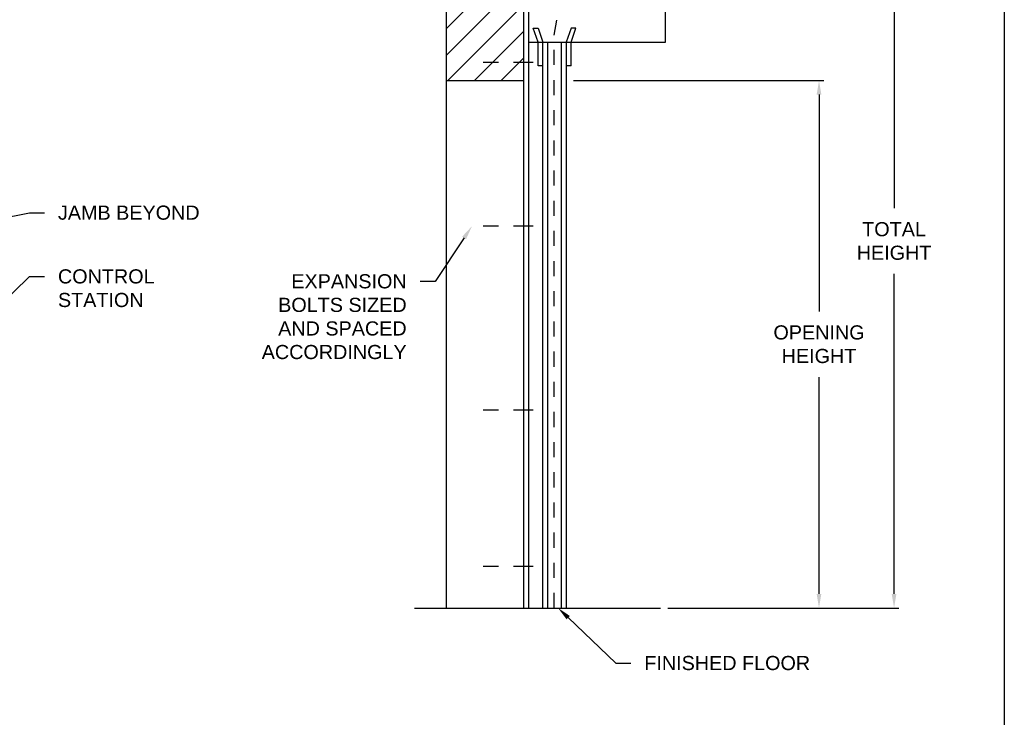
# Model space of a CAD drawing. Header units: inches. Extents: x 169.6 to 213.7, y 195.1 to 266.5.
# Tile 29 of 51: x 207.2 to 213.7, y 200 to 204.6. Entities that reach past the tile are written whole.
import ezdxf
from ezdxf import colors
from ezdxf.entities.mleader import LeaderData, LeaderLine
from ezdxf.math import Vec2, Vec3

# ---------------------------------------------------------------- set-up
doc = ezdxf.new("R2010")
doc.units = ezdxf.units.IN
doc.header["$LTSCALE"] = 0.25
doc.header["$MEASUREMENT"] = 0
doc.linetypes.add('CENTER2', pattern=[1.125, 0.75, -0.125, 0.125, -0.125])
doc.linetypes.add('HIDDEN', pattern=[0.375, 0.25, -0.125])
doc.layers.add('ANNOTATIONS', color=1, linetype='Continuous')
doc.layers.add('RHX RH F.O.H.', color=7, linetype='Continuous')
doc.styles.add('ARIAL', font='arial.ttf', dxfattribs={"height": 0.09375})
doc.dimstyles.new('STANDARD$0', dxfattribs={"dimtxt": 0.09375, "dimasz": 0.09375, "dimexe": 0.03125, "dimexo": 0.046875, "dimgap": 0.09, "dimtad": 0, "dimtih": 1, "dimtoh": 1, "dimdec": 4, "dimzin": 0, "dimdsep": 46, "dimtxsty": 'ARIAL', "dimcen": 0.09, "dimadec": 0, "dimazin": 0, "dimtfac": 1, "dimtdec": 4, "dimtofl": 0, "dimtmove": 0, "dimatfit": 1, "dimfxl": 1, "dimtolj": 1, "dimtzin": 0, "dimarcsym": 0})

# ---------------------------------------------------------------- blocks, each defined once
blk = doc.blocks.new('*D26')
at = {"layer": 'ANNOTATIONS', "color": 0, "lineweight": -2, "transparency": 16777216}
for p, q in [((211.8262, 204.1787), (212.5255, 204.1787)), ((212.4943, 204.085), (212.4943, 202.6479)), ((212.4943, 200.7759), (212.4943, 202.213)), ((211.4918, 200.6821), (212.5255, 200.6821))]:
    blk.add_line(p, q, dxfattribs=at)
at = {"layer": 'ANNOTATIONS', "color": 0, "transparency": 16777216}
for points in [[(212.4786, 204.085), (212.5099, 204.085), (212.4943, 204.1787)], [(212.4786, 200.7759), (212.5099, 200.7759), (212.4943, 200.6821)]]:
    blk.add_solid(points, dxfattribs=at)
at = {"layer": 'defpoints', "color": 0, "transparency": 16777216}
for p in [(211.7793, 204.1787), (211.445, 200.6821), (212.4943, 200.6821)]:
    blk.add_point(p, dxfattribs=at)
at = {"layer": 'ANNOTATIONS', "color": 0, "transparency": 16777216, "insert": (212.4943, 202.4304), "char_height": 0.09375, "attachment_point": 5, "style": 'ARIAL'}
blk.add_mtext('\\A1;OPENING\\PHEIGHT', dxfattribs=at)
blk = doc.blocks.new('*D27')
at = {"layer": 'ANNOTATIONS', "color": 0, "lineweight": -2, "transparency": 16777216}
for p, q in [((211.6882, 205.5471), (213.0227, 205.5471)), ((212.9915, 205.4534), (212.9915, 203.3321)), ((212.9915, 200.7759), (212.9915, 202.8972)), ((211.4918, 200.6821), (213.0227, 200.6821))]:
    blk.add_line(p, q, dxfattribs=at)
at = {"layer": 'ANNOTATIONS', "color": 0, "transparency": 16777216}
for points in [[(212.9759, 205.4534), (213.0071, 205.4534), (212.9915, 205.5471)], [(212.9759, 200.7759), (213.0071, 200.7759), (212.9915, 200.6821)]]:
    blk.add_solid(points, dxfattribs=at)
at = {"layer": 'defpoints', "color": 0, "transparency": 16777216}
for p in [(211.6413, 205.5471), (211.445, 200.6821), (212.9915, 200.6821)]:
    blk.add_point(p, dxfattribs=at)
at = {"layer": 'ANNOTATIONS', "color": 0, "transparency": 16777216, "insert": (212.9915, 203.1146), "char_height": 0.09375, "attachment_point": 5, "style": 'ARIAL'}
blk.add_mtext('\\A1;TOTAL\\PHEIGHT', dxfattribs=at)

msp = doc.modelspace()

# ---------------------------------------------------------------- hatches: boundary and pattern name
at = {"layer": 'RHX RH F.O.H.', "linetype": 'Continuous'}
h = msp.add_hatch(dxfattribs=at)
h.set_pattern_fill('ANSI31', color=256, style=0)
h.set_pattern_definition([(45, (16.94411, -70.93625), (-0.088388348, 0.088388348), [])])
h.paths.add_polyline_path([(210.53872, 205.44587), (210.53872, 206.18046), (210.30222, 206.18046), (210.30222, 206.24512), (210.26381, 206.11176), (210.26381, 206.18046), (210.02309, 206.18046), (210.02309, 205.63016)])
h.paths.add_polyline_path([(210.02309, 205.63016), (210.02309, 204.17874), (210.53872, 204.17874), (210.53872, 205.4321), (210.53872, 205.44587)])

# ---------------------------------------------------------------- linework, layer by layer
at = {"linetype": 'Continuous'}
msp.add_line((209.81374, 200.6821), (211.44497, 200.6821), dxfattribs=at)
at = {"layer": 'ANNOTATIONS'}
msp.add_line((210.86684, 204.17874), (212.52551, 204.17874), dxfattribs=at)
msp.add_solid([(212.47864, 204.08499), (212.50989, 204.08499), (212.49426, 204.17874)], dxfattribs=at)
at = {"layer": 'defpoints'}
msp.add_lwpolyline([(213.72204, 195.07023), (194.25216, 195.07023), (194.25216, 207.80534), (213.72204, 207.80534)], close=True, dxfattribs=at)
at = {"layer": 'RHX RH F.O.H.', "linetype": 'Continuous'}
for p, q in [((210.02309, 206.18046), (210.02309, 200.6821)), ((210.53872, 200.6821), (210.53872, 206.18046)), ((210.56997, 205.4321), (210.56997, 200.6821)), ((211.47622, 204.4321), (211.47622, 205.4321)), ((210.63247, 204.4321), (210.60122, 204.52585)), ((210.60122, 204.52585), (210.63247, 204.52585)), ((210.63247, 204.52585), (210.66372, 204.4321)), ((210.85122, 204.52585), (210.81997, 204.4321)), ((210.85122, 204.4321), (210.88247, 204.52585)), ((210.88247, 204.52585), (210.85122, 204.52585)), ((210.56997, 204.4321), (211.47622, 204.4321)), ((210.63247, 204.27585), (210.63247, 204.4321)), ((210.66372, 200.6821), (210.66372, 204.4321)), ((210.69497, 204.4321), (210.69497, 200.6821)), ((210.78872, 200.6821), (210.78872, 204.4321)), ((210.81997, 204.4321), (210.81997, 200.6821)), ((210.85122, 204.27585), (210.85122, 204.4321)), ((210.66372, 204.27585), (210.63247, 204.27585)), ((210.85122, 204.27585), (210.81997, 204.27585)), ((210.02309, 204.17874), (210.53872, 204.17874))]:
    msp.add_line(p, q, dxfattribs=at)
at = {"layer": 'RHX RH F.O.H.', "linetype": 'HIDDEN'}
for p, q in [((210.7405, 204.47999), (210.82262, 204.9635)), ((210.7405, 200.6821), (210.7405, 204.47999))]:
    msp.add_line(p, q, dxfattribs=at)
at = {"layer": 'RHX RH F.O.H.', "linetype": 'CENTER2', "ltscale": 0.7}
for p, q in [((210.60122, 204.29737), (210.19497, 204.29737)), ((210.60122, 203.21335), (210.19497, 203.21335)), ((210.60122, 201.9946), (210.19497, 201.9946)), ((210.60122, 200.95706), (210.19497, 200.95706))]:
    msp.add_line(p, q, dxfattribs=at)

# ---------------------------------------------------------------- dimensions: what is measured, and where the dimension line sits
at = {"layer": 'ANNOTATIONS'}
for base, p1, text, picture, middle in [((212.99149, 200.6821), (211.64134, 205.54715), 'TOTAL\\PHEIGHT', '*D27', (212.99149, 203.11462)), ((212.49426, 200.6821), (211.7793, 204.17874), 'OPENING\\PHEIGHT', '*D26', (212.49426, 202.43042))]:
    dim = msp.add_linear_dim(base=base, p1=p1, p2=(211.44497, 200.6821), angle=90, text=text, dimstyle='STANDARD$0', dxfattribs=at)
    dim.commit()
    dim.dimension.update_dxf_attribs({"geometry": picture, "text_midpoint": middle})

# ---------------------------------------------------------------- leaders
ml = msp.add_multileader_mtext('Standard', dxfattribs=at)
ml.set_content('JAMB BEYOND', color=256, style='ARIAL')
ml.set_leader_properties()
ml.build(insert=Vec2(0, 0))
ml.multileader.update_dxf_attribs({"dogleg_length": 0.36, "arrow_head_size": 0.09375})
ctx = ml.context
ctx.base_point, ctx.char_height, ctx.arrow_head_size, ctx.landing_gap_size, ctx.plane_origin = Vec3(207.36174, 203.30226), 0.09375, 0.09375, 0.09, Vec3(206.08764, 202.32822)
notes = []
notes.append((ctx, [(0, (1, 1, 0), (207.26378, 203.30226), (1, 0), 0.09796, [(0, [(206.39055, 203.12751)], 0, [])])]))
ctx.mtext.insert, ctx.mtext.flow_direction = Vec3(207.45174, 203.34993), 5
ml = msp.add_multileader_mtext('Standard', dxfattribs=at)
ml.set_content('EXPANSION BOLTS SIZED AND SPACED ACCORDINGLY', color=256, style='ARIAL')
ml.set_leader_properties()
ml.build(insert=Vec2(0, 0))
ml.multileader.update_dxf_attribs({"dogleg_length": 0.36, "arrow_head_size": 0.09375})
ctx = ml.context
ctx.base_point, ctx.char_height, ctx.arrow_head_size, ctx.landing_gap_size, ctx.plane_origin = Vec3(208.71266, 202.84729), 0.09375, 0.09375, 0.09, Vec3(205.36165, 202.41406)
ctx.text_align_type = 2
notes.append((ctx, [(1, (1, 1, 0), (209.95018, 202.84729), (-1, 0), 0.09796, [(0, [(210.19497, 203.21335)], 0, [])])]))
ctx.mtext.insert, ctx.mtext.width, ctx.mtext.alignment, ctx.mtext.flow_direction = Vec3(209.76222, 202.89496), 1.0279765, 3, 5
ml = msp.add_multileader_mtext('Standard', dxfattribs=at)
ml.set_content('CONTROL STATION', color=256, style='ARIAL')
ml.set_leader_properties()
ml.build(insert=Vec2(0, 0))
ml.multileader.update_dxf_attribs({"dogleg_length": 0.36, "arrow_head_size": 0.09375})
ctx = ml.context
ctx.base_point, ctx.char_height, ctx.arrow_head_size, ctx.landing_gap_size, ctx.plane_origin = Vec3(207.36174, 202.8797), 0.09375, 0.09375, 0.09, Vec3(211.85231, 201.65406)
notes.append((ctx, [(1, (1, 1, 0), (207.26378, 202.8797), (1, 0), 0.09796, [(0, [(206.73911, 202.37788)], 0, [])])]))
ctx.mtext.insert, ctx.mtext.width, ctx.mtext.flow_direction = Vec3(207.45174, 202.92737), 1.0279765, 5
ml = msp.add_multileader_mtext('Standard', dxfattribs=at)
ml.set_content('FINISHED FLOOR', color=256, style='ARIAL')
ml.set_leader_properties()
ml.build(insert=Vec2(0, 0))
ml.multileader.update_dxf_attribs({"dogleg_length": 0.36, "arrow_head_size": 0.09375})
ctx = ml.context
ctx.base_point, ctx.char_height, ctx.arrow_head_size, ctx.landing_gap_size, ctx.plane_origin = Vec3(211.2469, 200.31726), 0.09375, 0.09375, 0.09, Vec3(210.46186, 199.88403)
notes.append((ctx, [(0, (1, 1, 0), (211.14894, 200.31726), (1, 0), 0.09796, [(0, [(210.76477, 200.68333)], 0, [])])]))
ctx.mtext.insert, ctx.mtext.flow_direction = Vec3(211.3369, 200.36493), 5
for ctx, leaders in notes:
    for number, flags, end, landing, length, lines in leaders:
        leader = LeaderData()
        leader.index, (leader.has_last_leader_line, leader.has_dogleg_vector, leader.attachment_direction) = number, flags
        leader.last_leader_point, leader.dogleg_vector, leader.dogleg_length = Vec3(end), Vec3(landing), length
        for number, points, colour, breaks in lines:
            line = LeaderLine()
            line.index, line.vertices, line.color, line.breaks = number, Vec3.list(points), colors.encode_raw_color(colour), breaks
            leader.lines.append(line)
        ctx.leaders.append(leader)

doc.saveas('drawing.dxf')
